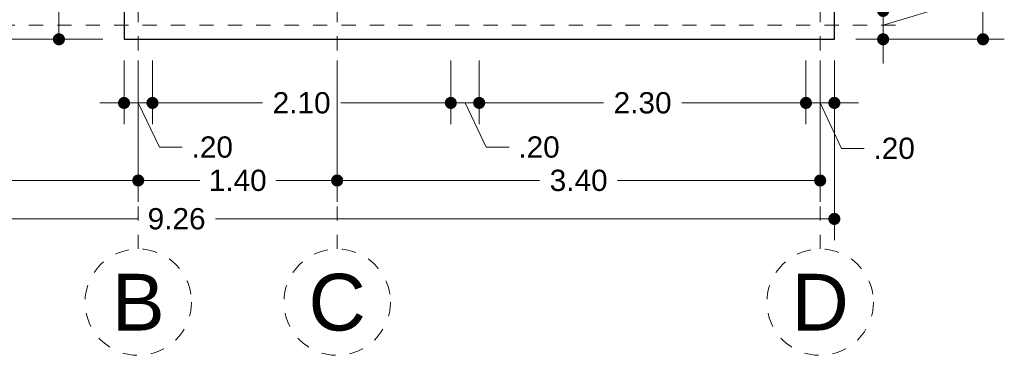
# Model space of a CAD drawing. Header units: millimetres. Extents: x -2.4 to 10.2, y -6 to 15.
# Tile 2 of 6: x 3.3 to 10.2, y -6 to -3.7. Entities that reach past the tile are written whole.
import ezdxf
from ezdxf.enums import TextEntityAlignment as Align

# ---------------------------------------------------------------- set-up
doc = ezdxf.new("R2010")
doc.units = ezdxf.units.MM
doc.header["$LTSCALE"] = 0.001
doc.linetypes.add('CENTER2', pattern=[28.575, 19.05, -3.175, 3.175, -3.175])
for name, color, linetype, lineweight in [('Cotas', 7, 'Continuous', 18), ('Ejes', 7, 'CENTER2', 5), ('Muros', 7, 'Continuous', 30)]:
    doc.layers.add(name, color=color, linetype=linetype, lineweight=lineweight)
doc.styles.get("Standard").update_dxf_attribs({"font": 'arial.ttf'})
doc.dimstyles.new('1-100', dxfattribs={"dimscale": 100, "dimtxt": 0.0015, "dimasz": 0.00085, "dimexe": 0.0015, "dimexo": 0.0015, "dimgap": 0.0008, "dimtad": 0, "dimzin": 4, "dimdsep": 46, "dimtxsty": 'Standard', "dimblk": 'DOT', "dimcen": 0.0009, "dimclrd": 256, "dimclre": 256, "dimclrt": 256, "dimadec": 0, "dimazin": 0, "dimtfac": 1, "dimtofl": 0, "dimtmove": 1, "dimatfit": 2, "dimfxl": 0.0015, "dimtfill": 1, "dimtolj": 1, "dimtzin": 4, "dimlwd": -1, "dimlwe": -1, "dimarcsym": 0})

# ---------------------------------------------------------------- blocks, each defined once
blk = doc.blocks.new('_DOT')
at = {"color": 0, "linetype": 'ByBlock'}
blk.add_line((-0.5, 0), (-1, 0), dxfattribs=at)
at = {"color": 0, "linetype": 'ByBlock', "const_width": 0.5}
blk.add_lwpolyline([(-0.25, 0, 1), (0.25, 0, 1)], format="xyb", close=True, dxfattribs=at)
blk = doc.blocks.new('*D76')
at = {"layer": 'Cotas', "transparency": 16777216}
for p, q in [((-0.2102, -1.35), (-0.2102, -5.2166)), ((9.05, -3.95), (9.05, -5.2166)), ((-0.1252, -5.0666), (4.1451, -5.0666)), ((8.965, -5.0666), (4.6947, -5.0666))]:
    blk.add_line(p, q, dxfattribs=at)
at = {"layer": 'Defpoints', "color": 0, "transparency": 16777216}
for p in [(-0.2102, -1.2), (9.05, -3.8), (9.05, -5.0666)]:
    blk.add_point(p, dxfattribs=at)
at = {"layer": 'Cotas', "transparency": 16777216, "xscale": 0.08499999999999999, "yscale": 0.08499999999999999, "zscale": 0.08499999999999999, "rotation": 180}
blk.add_blockref('_DOT', (-0.2102, -5.0666), dxfattribs=at)
at = {"layer": 'Cotas', "transparency": 16777216, "xscale": 0.08499999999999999, "yscale": 0.08499999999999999, "zscale": 0.08499999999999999}
blk.add_blockref('_DOT', (9.05, -5.0666), dxfattribs=at)
at = {"layer": 'Cotas', "transparency": 16777216, "insert": (4.4199, -5.0666), "char_height": 0.15, "attachment_point": 5, "bg_fill": 3, "box_fill_scale": 1.1, "bg_fill_color": 256, "bg_fill_true_color": 13158600, "bg_fill_transparency": 0}
blk.add_mtext('\\A1;9.26', dxfattribs=at)
blk = doc.blocks.new('*D77')
at = {"layer": 'Cotas', "transparency": 16777216}
for p, q in [((-0.1102, -1.35), (-0.1102, -4.9458)), ((4.15, -3.95), (4.15, -4.9458)), ((-0.0252, -4.7958), (1.7421, -4.7958)), ((4.065, -4.7958), (2.2977, -4.7958))]:
    blk.add_line(p, q, dxfattribs=at)
at = {"layer": 'Defpoints', "color": 0, "transparency": 16777216}
for p in [(-0.1102, -1.2), (4.15, -3.8), (4.15, -4.7958)]:
    blk.add_point(p, dxfattribs=at)
at = {"layer": 'Cotas', "transparency": 16777216, "xscale": 0.08499999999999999, "yscale": 0.08499999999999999, "zscale": 0.08499999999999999, "rotation": 180}
blk.add_blockref('_DOT', (-0.1102, -4.7958), dxfattribs=at)
at = {"layer": 'Cotas', "transparency": 16777216, "xscale": 0.08499999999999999, "yscale": 0.08499999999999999, "zscale": 0.08499999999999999}
blk.add_blockref('_DOT', (4.15, -4.7958), dxfattribs=at)
at = {"layer": 'Cotas', "transparency": 16777216, "insert": (2.0199, -4.7958), "char_height": 0.15, "attachment_point": 5, "bg_fill": 3, "box_fill_scale": 1.1, "bg_fill_color": 256, "bg_fill_true_color": 13158600, "bg_fill_transparency": 0}
blk.add_mtext('\\A1;4.26', dxfattribs=at)
blk = doc.blocks.new('*D78')
at = {"layer": 'Cotas', "transparency": 16777216}
for p, q in [((4.15, -3.95), (4.15, -4.9458)), ((5.55, -3.95), (5.55, -4.9458)), ((4.235, -4.7958), (4.5825, -4.7958)), ((5.465, -4.7958), (5.1175, -4.7958))]:
    blk.add_line(p, q, dxfattribs=at)
at = {"layer": 'Defpoints', "color": 0, "transparency": 16777216}
for p in [(4.15, -3.8), (5.55, -3.8), (5.55, -4.7958)]:
    blk.add_point(p, dxfattribs=at)
at = {"layer": 'Cotas', "transparency": 16777216, "xscale": 0.08499999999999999, "yscale": 0.08499999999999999, "zscale": 0.08499999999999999, "rotation": 180}
blk.add_blockref('_DOT', (4.15, -4.7958), dxfattribs=at)
at = {"layer": 'Cotas', "transparency": 16777216, "xscale": 0.08499999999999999, "yscale": 0.08499999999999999, "zscale": 0.08499999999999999}
blk.add_blockref('_DOT', (5.55, -4.7958), dxfattribs=at)
at = {"layer": 'Cotas', "transparency": 16777216, "insert": (4.85, -4.7958), "char_height": 0.15, "attachment_point": 5, "bg_fill": 3, "box_fill_scale": 1.1, "bg_fill_color": 256, "bg_fill_true_color": 13158600, "bg_fill_transparency": 0}
blk.add_mtext('\\A1;1.40', dxfattribs=at)
blk = doc.blocks.new('*D79')
at = {"layer": 'Cotas', "transparency": 16777216}
for p, q in [((5.55, -3.95), (5.55, -4.9458)), ((8.95, -3.95), (8.95, -4.9458)), ((5.635, -4.7958), (6.9755, -4.7958)), ((8.865, -4.7958), (7.5245, -4.7958))]:
    blk.add_line(p, q, dxfattribs=at)
at = {"layer": 'Defpoints', "color": 0, "transparency": 16777216}
for p in [(5.55, -3.8), (8.95, -3.8), (8.95, -4.7958)]:
    blk.add_point(p, dxfattribs=at)
at = {"layer": 'Cotas', "transparency": 16777216, "xscale": 0.08499999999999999, "yscale": 0.08499999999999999, "zscale": 0.08499999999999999, "rotation": 180}
blk.add_blockref('_DOT', (5.55, -4.7958), dxfattribs=at)
at = {"layer": 'Cotas', "transparency": 16777216, "xscale": 0.08499999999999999, "yscale": 0.08499999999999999, "zscale": 0.08499999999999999}
blk.add_blockref('_DOT', (8.95, -4.7958), dxfattribs=at)
at = {"layer": 'Cotas', "transparency": 16777216, "insert": (7.25, -4.7958), "char_height": 0.15, "attachment_point": 5, "bg_fill": 3, "box_fill_scale": 1.1, "bg_fill_color": 256, "bg_fill_true_color": 13158600, "bg_fill_transparency": 0}
blk.add_mtext('\\A1;3.40', dxfattribs=at)
blk = doc.blocks.new('*D84')
at = {"layer": 'Cotas', "transparency": 16777216}
for p, q in [((4.25, -3.95), (4.25, -4.3988)), ((6.35, -3.95), (6.35, -4.3988)), ((4.335, -4.2488), (5.0242, -4.2488)), ((6.265, -4.2488), (5.5758, -4.2488))]:
    blk.add_line(p, q, dxfattribs=at)
at = {"layer": 'Defpoints', "color": 0, "transparency": 16777216}
for p in [(4.25, -3.8), (6.35, -3.8), (6.35, -4.2488)]:
    blk.add_point(p, dxfattribs=at)
at = {"layer": 'Cotas', "transparency": 16777216, "xscale": 0.08499999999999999, "yscale": 0.08499999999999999, "zscale": 0.08499999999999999, "rotation": 180}
blk.add_blockref('_DOT', (4.25, -4.2488), dxfattribs=at)
at = {"layer": 'Cotas', "transparency": 16777216, "xscale": 0.08499999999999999, "yscale": 0.08499999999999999, "zscale": 0.08499999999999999}
blk.add_blockref('_DOT', (6.35, -4.2488), dxfattribs=at)
at = {"layer": 'Cotas', "transparency": 16777216, "insert": (5.3, -4.2488), "char_height": 0.15, "attachment_point": 5, "bg_fill": 3, "box_fill_scale": 1.1, "bg_fill_color": 256, "bg_fill_true_color": 13158600, "bg_fill_transparency": 0}
blk.add_mtext('\\A1;2.10', dxfattribs=at)
blk = doc.blocks.new('*D85')
at = {"layer": 'Cotas', "transparency": 16777216}
for p, q in [((6.35, -3.95), (6.35, -4.3988)), ((6.55, -3.95), (6.55, -4.3988)), ((6.265, -4.2488), (6.18, -4.2488)), ((6.35, -4.2488), (6.55, -4.2488)), ((6.45, -4.2488), (6.5999, -4.5607)), ((6.635, -4.2488), (6.72, -4.2488)), ((6.5999, -4.5607), (6.7599, -4.5607))]:
    blk.add_line(p, q, dxfattribs=at)
at = {"layer": 'Defpoints', "color": 0, "transparency": 16777216}
for p in [(6.35, -3.8), (6.55, -3.8), (6.55, -4.2488)]:
    blk.add_point(p, dxfattribs=at)
at = {"layer": 'Cotas', "transparency": 16777216, "xscale": 0.08499999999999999, "yscale": 0.08499999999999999, "zscale": 0.08499999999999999}
blk.add_blockref('_DOT', (6.35, -4.2488), dxfattribs=at)
at = {"layer": 'Cotas', "transparency": 16777216, "xscale": 0.08499999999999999, "yscale": 0.08499999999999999, "zscale": 0.08499999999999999, "rotation": 180}
blk.add_blockref('_DOT', (6.55, -4.2488), dxfattribs=at)
at = {"layer": 'Cotas', "transparency": 16777216, "insert": (6.971, -4.5607), "char_height": 0.15, "attachment_point": 5, "bg_fill": 3, "box_fill_scale": 1.1, "bg_fill_color": 256, "bg_fill_true_color": 13158600, "bg_fill_transparency": 0}
blk.add_mtext('\\A1;.20', dxfattribs=at)
blk = doc.blocks.new('*D86')
at = {"layer": 'Cotas', "transparency": 16777216}
for p, q in [((6.55, -3.95), (6.55, -4.3988)), ((8.85, -3.95), (8.85, -4.3988)), ((6.635, -4.2488), (7.4242, -4.2488)), ((8.765, -4.2488), (7.9758, -4.2488))]:
    blk.add_line(p, q, dxfattribs=at)
at = {"layer": 'Defpoints', "color": 0, "transparency": 16777216}
for p in [(6.55, -3.8), (8.85, -3.8), (8.85, -4.2488)]:
    blk.add_point(p, dxfattribs=at)
at = {"layer": 'Cotas', "transparency": 16777216, "xscale": 0.08499999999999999, "yscale": 0.08499999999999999, "zscale": 0.08499999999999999, "rotation": 180}
blk.add_blockref('_DOT', (6.55, -4.2488), dxfattribs=at)
at = {"layer": 'Cotas', "transparency": 16777216, "xscale": 0.08499999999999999, "yscale": 0.08499999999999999, "zscale": 0.08499999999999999}
blk.add_blockref('_DOT', (8.85, -4.2488), dxfattribs=at)
at = {"layer": 'Cotas', "transparency": 16777216, "insert": (7.7, -4.2488), "char_height": 0.15, "attachment_point": 5, "bg_fill": 3, "box_fill_scale": 1.1, "bg_fill_color": 256, "bg_fill_true_color": 13158600, "bg_fill_transparency": 0}
blk.add_mtext('\\A1;2.30', dxfattribs=at)
blk = doc.blocks.new('*D87')
at = {"layer": 'Cotas', "transparency": 16777216}
for p, q in [((8.85, -3.95), (8.85, -4.3988)), ((9.05, -3.95), (9.05, -4.3988)), ((8.765, -4.2488), (8.68, -4.2488)), ((8.85, -4.2488), (9.05, -4.2488)), ((8.95, -4.2488), (9.0999, -4.5697)), ((9.135, -4.2488), (9.22, -4.2488)), ((9.0999, -4.5697), (9.2599, -4.5697))]:
    blk.add_line(p, q, dxfattribs=at)
at = {"layer": 'Defpoints', "color": 0, "transparency": 16777216}
for p in [(8.85, -3.8), (9.05, -3.8), (9.05, -4.2488)]:
    blk.add_point(p, dxfattribs=at)
at = {"layer": 'Cotas', "transparency": 16777216, "xscale": 0.08499999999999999, "yscale": 0.08499999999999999, "zscale": 0.08499999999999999}
blk.add_blockref('_DOT', (8.85, -4.2488), dxfattribs=at)
at = {"layer": 'Cotas', "transparency": 16777216, "xscale": 0.08499999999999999, "yscale": 0.08499999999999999, "zscale": 0.08499999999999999, "rotation": 180}
blk.add_blockref('_DOT', (9.05, -4.2488), dxfattribs=at)
at = {"layer": 'Cotas', "transparency": 16777216, "insert": (9.471, -4.5697), "char_height": 0.15, "attachment_point": 5, "bg_fill": 3, "box_fill_scale": 1.1, "bg_fill_color": 256, "bg_fill_true_color": 13158600, "bg_fill_transparency": 0}
blk.add_mtext('\\A1;.20', dxfattribs=at)
blk = doc.blocks.new('*D88')
at = {"layer": 'Cotas', "transparency": 16777216}
for p, q in [((4.05, -3.95), (4.05, -4.3988)), ((4.25, -3.95), (4.25, -4.3988)), ((3.965, -4.2488), (3.88, -4.2488)), ((4.25, -4.2488), (4.05, -4.2488)), ((4.15, -4.2488), (4.2999, -4.5609)), ((4.335, -4.2488), (4.42, -4.2488)), ((4.2999, -4.5609), (4.4599, -4.5609))]:
    blk.add_line(p, q, dxfattribs=at)
at = {"layer": 'Defpoints', "color": 0, "transparency": 16777216}
for p in [(4.05, -3.8), (4.25, -3.8), (4.05, -4.2488)]:
    blk.add_point(p, dxfattribs=at)
at = {"layer": 'Cotas', "transparency": 16777216, "xscale": 0.08499999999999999, "yscale": 0.08499999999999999, "zscale": 0.08499999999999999}
blk.add_blockref('_DOT', (4.05, -4.2488), dxfattribs=at)
at = {"layer": 'Cotas', "transparency": 16777216, "xscale": 0.08499999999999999, "yscale": 0.08499999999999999, "zscale": 0.08499999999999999, "rotation": 180}
blk.add_blockref('_DOT', (4.25, -4.2488), dxfattribs=at)
at = {"layer": 'Cotas', "transparency": 16777216, "insert": (4.671, -4.5609), "char_height": 0.15, "attachment_point": 5, "bg_fill": 3, "box_fill_scale": 1.1, "bg_fill_color": 256, "bg_fill_true_color": 13158600, "bg_fill_transparency": 0}
blk.add_mtext('\\A1;.20', dxfattribs=at)
blk = doc.blocks.new('*D89')
at = {"layer": 'Cotas', "transparency": 16777216}
for p, q in [((-0.3606, 14.4), (-1.5547, 14.4)), ((-1.4047, 14.315), (-1.4047, 5.6258)), ((-1.4047, -3.715), (-1.4047, 4.9742)), ((3.9, -3.8), (-1.5547, -3.8))]:
    blk.add_line(p, q, dxfattribs=at)
at = {"layer": 'Defpoints', "color": 0, "transparency": 16777216}
for p in [(-1.4047, 14.4), (-0.2106, 14.4), (4.05, -3.8)]:
    blk.add_point(p, dxfattribs=at)
at = {"layer": 'Cotas', "transparency": 16777216, "xscale": 0.08499999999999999, "yscale": 0.08499999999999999, "zscale": 0.08499999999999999}
for p, rotation in [((-1.4047, 14.4), 90), ((-1.4047, -3.8), 270)]:
    blk.add_blockref('_DOT', p, dxfattribs=dict(at, rotation=rotation))
at = {"layer": 'Cotas', "transparency": 16777216, "insert": (-1.4047, 5.3), "char_height": 0.15, "attachment_point": 5, "rotation": 90, "bg_fill": 3, "box_fill_scale": 1.1, "bg_fill_color": 256, "bg_fill_true_color": 13158600, "bg_fill_transparency": 0}
blk.add_mtext('\\A1;18.20', dxfattribs=at)
blk = doc.blocks.new('*D130')
at = {"layer": 'Cotas', "transparency": 16777216}
for p, q in [((3.9, -1.2), (3.4416, -1.2)), ((3.5916, -1.285), (3.5916, -2.2242)), ((3.5916, -3.715), (3.5916, -2.7758)), ((3.9, -3.8), (3.4416, -3.8))]:
    blk.add_line(p, q, dxfattribs=at)
at = {"layer": 'Defpoints', "color": 0, "transparency": 16777216}
for p in [(4.05, -1.2), (3.5916, -3.8), (4.05, -3.8)]:
    blk.add_point(p, dxfattribs=at)
at = {"layer": 'Cotas', "transparency": 16777216, "xscale": 0.08499999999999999, "yscale": 0.08499999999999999, "zscale": 0.08499999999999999}
for p, rotation in [((3.5916, -1.2), 90), ((3.5916, -3.8), 270)]:
    blk.add_blockref('_DOT', p, dxfattribs=dict(at, rotation=rotation))
at = {"layer": 'Cotas', "transparency": 16777216, "insert": (3.5916, -2.5), "char_height": 0.15, "attachment_point": 5, "rotation": 90, "bg_fill": 3, "box_fill_scale": 1.1, "bg_fill_color": 256, "bg_fill_true_color": 13158600, "bg_fill_transparency": 0}
blk.add_mtext('\\A1;2.60', dxfattribs=at)
blk = doc.blocks.new('*D168')
at = {"layer": 'Cotas', "transparency": 16777216}
for p, q in [((9.2, 14.4), (10.2462, 14.4)), ((10.0962, 14.315), (10.0962, 5.6258)), ((10.0962, -3.715), (10.0962, 4.9742)), ((9.2, -3.8), (10.2462, -3.8))]:
    blk.add_line(p, q, dxfattribs=at)
at = {"layer": 'Defpoints', "color": 0, "transparency": 16777216}
for p in [(9.05, 14.4), (10.0962, 14.4), (9.05, -3.8)]:
    blk.add_point(p, dxfattribs=at)
at = {"layer": 'Cotas', "transparency": 16777216, "xscale": 0.08499999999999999, "yscale": 0.08499999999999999, "zscale": 0.08499999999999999}
for p, rotation in [((10.0962, 14.4), 90), ((10.0962, -3.8), 270)]:
    blk.add_blockref('_DOT', p, dxfattribs=dict(at, rotation=rotation))
at = {"layer": 'Cotas', "transparency": 16777216, "insert": (10.0962, 5.3), "char_height": 0.15, "attachment_point": 5, "rotation": 90, "bg_fill": 3, "box_fill_scale": 1.1, "bg_fill_color": 256, "bg_fill_true_color": 13158600, "bg_fill_transparency": 0}
blk.add_mtext('\\A1;18.20', dxfattribs=at)
blk = doc.blocks.new('*D169')
at = {"layer": 'Cotas', "transparency": 16777216}
for p, q in [((9.8929, -3.5501), (9.8929, -3.3901)), ((9.3932, -3.515), (9.3932, -3.43)), ((9.2, -3.6), (9.5432, -3.6)), ((9.3932, -3.7), (9.8929, -3.5501)), ((9.3932, -3.8), (9.3932, -3.6)), ((9.2, -3.8), (9.5432, -3.8)), ((9.3932, -3.885), (9.3932, -3.97))]:
    blk.add_line(p, q, dxfattribs=at)
at = {"layer": 'Defpoints', "color": 0, "transparency": 16777216}
for p in [(9.05, -3.6), (9.3932, -3.6), (9.05, -3.8)]:
    blk.add_point(p, dxfattribs=at)
at = {"layer": 'Cotas', "transparency": 16777216, "xscale": 0.08499999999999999, "yscale": 0.08499999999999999, "zscale": 0.08499999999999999}
for p, rotation in [((9.3932, -3.6), 270), ((9.3932, -3.8), 90)]:
    blk.add_blockref('_DOT', p, dxfattribs=dict(at, rotation=rotation))
at = {"layer": 'Cotas', "transparency": 16777216, "insert": (9.8929, -3.179), "char_height": 0.15, "attachment_point": 5, "rotation": 90, "bg_fill": 3, "box_fill_scale": 1.1, "bg_fill_color": 256, "bg_fill_true_color": 13158600, "bg_fill_transparency": 0}
blk.add_mtext('\\A1;.20', dxfattribs=at)

msp = doc.modelspace()

# ---------------------------------------------------------------- linework, layer by layer
at = {"layer": 'Ejes', "linetype": 'CENTER2'}
for p, q in [((4.15, -5.2788), (4.15, 14.9)), ((5.55, -5.2788), (5.55, 14.9)), ((8.95, -5.2788), (8.95, 14.9)), ((-1.6196, -3.7), (9.55, -3.7))]:
    msp.add_line(p, q, dxfattribs=at)
at = {"layer": 'Ejes'}
for centre in [(4.15, -5.6538), (5.55, -5.6538), (8.95, -5.6538)]:
    msp.add_circle(centre, 0.375, dxfattribs=at)
at = {"layer": 'Muros'}
for p, q in [((9.05, -3.8), (9.05, 14.4)), ((4.05, -1.2), (4.05, -3.8)), ((4.05, -3.8), (9.05, -3.8))]:
    msp.add_line(p, q, dxfattribs=at)

# ---------------------------------------------------------------- texts
at = {"layer": 'Ejes'}
for s, p in [('B', (4.15, -5.6538)), ('C', (5.55, -5.6538)), ('D', (8.95, -5.6538))]:
    msp.add_text(s, height=0.4, dxfattribs=at).set_placement(p, align=Align.MIDDLE_CENTER)

# ---------------------------------------------------------------- next in the draw order: dimensions: what is measured, and where the dimension line sits
at = {"layer": 'Cotas'}
dim = msp.add_linear_dim(base=(9.05, -5.0666), p1=(-0.2102, -1.2), p2=(9.05, -3.8), dimstyle='1-100', dxfattribs=at)
dim.commit()
dim.dimension.update_dxf_attribs({"geometry": '*D76', "text_midpoint": (4.4199, -5.0666)})

# ---------------------------------------------------------------- next in the draw order: dimensions: what is measured, and where the dimension line sits
dim = msp.add_linear_dim(base=(4.15, -4.7958), p1=(-0.1102, -1.2), p2=(4.15, -3.8), dimstyle='1-100', dxfattribs=at)
dim.commit()
dim.dimension.update_dxf_attribs({"geometry": '*D77', "text_midpoint": (2.0199, -4.7958)})

# ---------------------------------------------------------------- next in the draw order: dimensions: what is measured, and where the dimension line sits
dim = msp.add_linear_dim(base=(5.55, -4.7958), p1=(4.15, -3.8), p2=(5.55, -3.8), dimstyle='1-100', dxfattribs=at)
dim.commit()
dim.dimension.update_dxf_attribs({"geometry": '*D78', "text_midpoint": (4.85, -4.7958)})

# ---------------------------------------------------------------- next in the draw order: dimensions: what is measured, and where the dimension line sits
dim = msp.add_linear_dim(base=(8.95, -4.7958), p1=(5.55, -3.8), p2=(8.95, -3.8), dimstyle='1-100', dxfattribs=at)
dim.commit()
dim.dimension.update_dxf_attribs({"geometry": '*D79', "text_midpoint": (7.25, -4.7958)})

# ---------------------------------------------------------------- next in the draw order: dimensions: what is measured, and where the dimension line sits
dim = msp.add_linear_dim(base=(6.35, -4.2488), p1=(4.25, -3.8), p2=(6.35, -3.8), dimstyle='1-100', dxfattribs=at)
dim.commit()
dim.dimension.update_dxf_attribs({"geometry": '*D84', "text_midpoint": (5.3, -4.2488)})

# ---------------------------------------------------------------- next in the draw order: dimensions: what is measured, and where the dimension line sits
for base, p1, p2, picture, middle in [((4.05, -4.2488), (4.25, -3.8), (4.05, -3.8), '*D88', (4.5399, -4.5609)), ((6.55, -4.2488), (6.35, -3.8), (6.55, -3.8), '*D85', (6.8399, -4.5607))]:
    dim = msp.add_linear_dim(base=base, p1=p1, p2=p2, dimstyle='1-100', dxfattribs=at)
    dim.commit()
    dim.dimension.update_dxf_attribs({"geometry": picture, "text_midpoint": middle, "dimtype": 160})

# ---------------------------------------------------------------- next in the draw order: dimensions: what is measured, and where the dimension line sits
dim = msp.add_linear_dim(base=(-1.4047, 14.4), p1=(4.05, -3.8), p2=(-0.2106, 14.4), angle=90, dimstyle='1-100', dxfattribs=at)
dim.commit()
dim.dimension.update_dxf_attribs({"geometry": '*D89', "text_midpoint": (-1.4047, 5.3)})
dim = msp.add_linear_dim(base=(8.85, -4.2488), p1=(6.55, -3.8), p2=(8.85, -3.8), dimstyle='1-100', dxfattribs=at)
dim.commit()
dim.dimension.update_dxf_attribs({"geometry": '*D86', "text_midpoint": (7.7, -4.2488)})

# ---------------------------------------------------------------- next in the draw order: dimensions: what is measured, and where the dimension line sits
dim = msp.add_linear_dim(base=(3.5916, -3.8), p1=(4.05, -1.2), p2=(4.05, -3.8), angle=90, dimstyle='1-100', dxfattribs=at)
dim.commit()
dim.dimension.update_dxf_attribs({"geometry": '*D130', "text_midpoint": (3.5916, -2.5)})
dim = msp.add_linear_dim(base=(9.05, -4.2488), p1=(8.85, -3.8), p2=(9.05, -3.8), dimstyle='1-100', dxfattribs=at)
dim.commit()
dim.dimension.update_dxf_attribs({"geometry": '*D87', "text_midpoint": (9.3399, -4.5697), "dimtype": 160})

# ---------------------------------------------------------------- next in the draw order: dimensions: what is measured, and where the dimension line sits
dim = msp.add_linear_dim(base=(10.0962, 14.4), p1=(9.05, -3.8), p2=(9.05, 14.4), angle=90, dimstyle='1-100', dxfattribs=at)
dim.commit()
dim.dimension.update_dxf_attribs({"geometry": '*D168', "text_midpoint": (10.0962, 5.3)})

# ---------------------------------------------------------------- next in the draw order: dimensions: what is measured, and where the dimension line sits
dim = msp.add_linear_dim(base=(9.3932, -3.6), p1=(9.05, -3.8), p2=(9.05, -3.6), angle=90, dimstyle='1-100', dxfattribs=at)
dim.commit()
dim.dimension.update_dxf_attribs({"geometry": '*D169', "text_midpoint": (9.8929, -3.3101)})

doc.saveas('drawing.dxf')
